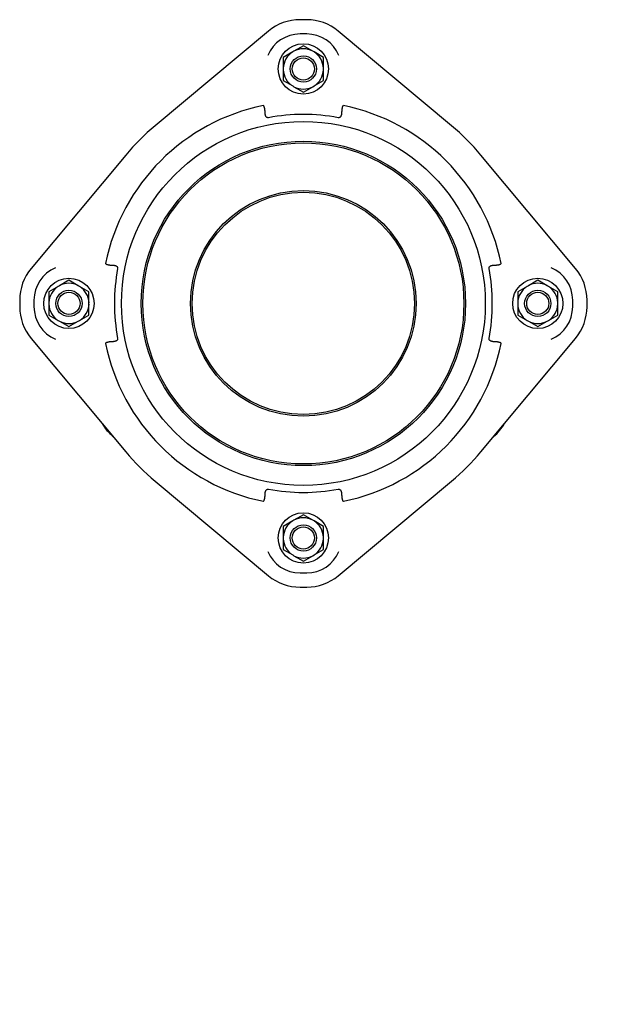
# Model space of a CAD drawing. Header units: millimetres. Extents: x 174 to 4346, y -111 to 879.
# Tile 1 of 5: x 174 to 519, y -111 to 477. Entities that reach past the tile are written whole.
import ezdxf

# ---------------------------------------------------------------- set-up
doc = ezdxf.new("R2010")
doc.units = ezdxf.units.MM
doc.layers.add('DETAIL', color=2, linetype='Continuous')
doc.layers.add('TEXT', color=7, linetype='Continuous')
doc.styles.add('fastrack', font='ARIAL.TTF')

msp = doc.modelspace()

# ---------------------------------------------------------------- linework, layer by layer
at = {"layer": 'DETAIL'}
for p, q in [((345.39, 476.92), (341.39, 476.92)), ((322.54, 470.09), (254.85, 413.59)), ((345.39, 468.39), (341.39, 468.39)), ((431.92, 413.59), (364.23, 470.09)), ((343.39, 461.38), (337.77, 458.13)), ((349, 458.13), (343.39, 461.38)), ((337.01, 457.69), (331.39, 454.45)), ((331.39, 454.45), (331.39, 447.97)), ((337.77, 458.13), (337.01, 457.69)), ((349.76, 457.69), (349, 458.13)), ((355.38, 454.45), (349.76, 457.69)), ((355.38, 447.97), (355.38, 454.45)), ((331.39, 447.97), (331.39, 447.09)), ((331.39, 447.09), (331.39, 440.6)), ((355.38, 447.09), (355.38, 447.97)), ((355.38, 440.6), (355.38, 447.09)), ((331.39, 440.6), (337.01, 437.36)), ((337.01, 437.36), (337.77, 436.92)), ((337.77, 436.92), (343.39, 433.68)), ((343.39, 433.68), (349, 436.92)), ((349, 436.92), (349.76, 437.36)), ((349.76, 437.36), (355.38, 440.6)), ((237.32, 396.06), (180.82, 328.37)), ((505.95, 328.37), (449.45, 396.06)), ((197.01, 317.69), (191.39, 314.45)), ((197.77, 318.13), (197.01, 317.69)), ((203.39, 321.38), (197.77, 318.13)), ((209, 318.13), (203.39, 321.38)), ((209.76, 317.69), (209, 318.13)), ((215.38, 314.45), (209.76, 317.69)), ((477.01, 317.69), (471.39, 314.45)), ((477.77, 318.13), (477.01, 317.69)), ((483.39, 321.38), (477.77, 318.13)), ((489, 318.13), (483.39, 321.38)), ((489.76, 317.69), (489, 318.13)), ((495.38, 314.45), (489.76, 317.69)), ((191.39, 314.45), (191.39, 307.97)), ((215.38, 307.97), (215.38, 314.45)), ((471.39, 314.45), (471.39, 307.97)), ((495.38, 307.97), (495.38, 314.45)), ((173.99, 309.53), (173.99, 305.53)), ((182.52, 309.53), (182.52, 305.53)), ((191.39, 307.97), (191.39, 307.09)), ((191.39, 307.09), (191.39, 300.6)), ((215.38, 307.09), (215.38, 307.97)), ((215.38, 300.6), (215.38, 307.09)), ((471.39, 307.97), (471.39, 307.09)), ((471.39, 307.09), (471.39, 300.6)), ((495.38, 307.09), (495.38, 307.97)), ((495.38, 300.6), (495.38, 307.09)), ((504.25, 305.53), (504.25, 309.53)), ((512.78, 305.53), (512.78, 309.53)), ((191.39, 300.6), (197.01, 297.36)), ((209.76, 297.36), (215.38, 300.6)), ((471.39, 300.6), (477.01, 297.36)), ((489.76, 297.36), (495.38, 300.6)), ((197.01, 297.36), (197.77, 296.92)), ((197.77, 296.92), (203.39, 293.68)), ((203.39, 293.68), (209, 296.92)), ((209, 296.92), (209.76, 297.36)), ((477.01, 297.36), (477.77, 296.92)), ((477.77, 296.92), (483.39, 293.68)), ((483.39, 293.68), (489, 296.92)), ((489, 296.92), (489.76, 297.36)), ((180.82, 286.68), (237.32, 218.99)), ((449.45, 218.99), (505.95, 286.68)), ((223.21, 235.89), (223.2, 235.91)), ((463.57, 235.9), (463.51, 235.81)), ((254.85, 201.46), (322.54, 144.96)), ((364.23, 144.96), (431.92, 201.46)), ((337.01, 177.69), (331.39, 174.45)), ((337.77, 178.13), (337.01, 177.69)), ((343.39, 181.38), (337.77, 178.13)), ((349, 178.13), (343.39, 181.38)), ((349.76, 177.69), (349, 178.13)), ((355.38, 174.45), (349.76, 177.69)), ((331.39, 174.45), (331.39, 167.97)), ((355.38, 167.97), (355.38, 174.45)), ((331.39, 167.97), (331.39, 167.09)), ((331.39, 167.09), (331.39, 160.6)), ((355.38, 167.09), (355.38, 167.97)), ((355.38, 160.6), (355.38, 167.09)), ((331.39, 160.6), (337.01, 157.36)), ((349.76, 157.36), (355.38, 160.6)), ((337.01, 157.36), (337.77, 156.92)), ((337.77, 156.92), (343.39, 153.68)), ((343.39, 153.68), (349, 156.92)), ((349, 156.92), (349.76, 157.36)), ((341.39, 146.66), (345.39, 146.66)), ((341.39, 138.13), (345.39, 138.13))]:
    msp.add_line(p, q, dxfattribs=at)
at = {"layer": 'DETAIL', "flags": 128}
for points in [[(320.51, 422.04), (320.5, 422.22), (320.5, 422.4), (320.49, 422.58), (320.47, 422.77), (320.46, 422.95), (320.43, 423.13), (320.41, 423.32), (320.38, 423.5), (320.35, 423.68), (320.32, 423.86), (320.28, 424.03), (320.24, 424.2), (320.2, 424.36), (320.16, 424.51), (320.12, 424.66), (320.08, 424.8), (320.03, 424.93), (319.99, 425.05), (319.94, 425.17), (319.88, 425.29), (319.81, 425.41), (319.74, 425.51), (319.64, 425.6), (319.51, 425.62)], [(367.26, 425.62), (367.14, 425.61), (367.05, 425.53), (366.97, 425.42), (366.9, 425.31), (366.85, 425.2), (366.8, 425.08), (366.75, 424.95), (366.7, 424.81), (366.65, 424.67), (366.61, 424.51), (366.56, 424.34), (366.52, 424.17), (366.48, 423.99), (366.45, 423.82), (366.41, 423.64), (366.38, 423.46), (366.35, 423.28), (366.33, 423.1), (366.31, 422.92), (366.29, 422.74), (366.28, 422.56), (366.27, 422.38), (366.27, 422.21), (366.26, 422.04)], [(322.51, 418.42), (322.3, 418.4), (322.09, 418.41), (321.9, 418.45), (321.71, 418.53), (321.55, 418.63), (321.4, 418.75), (321.27, 418.88), (321.15, 419.03), (321.05, 419.19), (320.96, 419.35), (320.88, 419.52), (320.81, 419.7), (320.76, 419.88), (320.71, 420.06), (320.66, 420.25), (320.63, 420.44), (320.6, 420.63), (320.57, 420.83), (320.55, 421.02), (320.53, 421.22), (320.52, 421.42), (320.51, 421.62), (320.51, 421.83), (320.51, 422.04)], [(366.26, 422.04), (366.26, 421.81), (366.26, 421.58), (366.25, 421.36), (366.23, 421.15), (366.21, 420.94), (366.19, 420.74), (366.16, 420.55), (366.13, 420.37), (366.09, 420.18), (366.05, 420), (366, 419.82), (365.94, 419.65), (365.87, 419.48), (365.79, 419.31), (365.7, 419.15), (365.6, 419), (365.48, 418.86), (365.35, 418.73), (365.21, 418.61), (365.04, 418.52), (364.86, 418.45), (364.67, 418.41), (364.47, 418.4), (364.26, 418.42)], [(225.29, 331.41), (225.31, 331.28), (225.39, 331.19), (225.49, 331.11), (225.6, 331.05), (225.71, 330.99), (225.83, 330.94), (225.96, 330.89), (226.1, 330.84), (226.25, 330.79), (226.4, 330.75), (226.57, 330.7), (226.74, 330.66), (226.92, 330.62), (227.1, 330.59), (227.27, 330.55), (227.45, 330.52), (227.64, 330.5), (227.82, 330.47), (228, 330.45), (228.18, 330.44), (228.35, 330.42), (228.53, 330.41), (228.7, 330.41), (228.87, 330.41)], [(228.87, 330.41), (229.11, 330.4), (229.33, 330.4), (229.55, 330.39), (229.77, 330.37), (229.97, 330.35), (230.17, 330.33), (230.36, 330.31), (230.54, 330.27), (230.73, 330.24), (230.91, 330.19), (231.09, 330.14), (231.26, 330.08), (231.43, 330.01), (231.6, 329.93), (231.76, 329.84), (231.91, 329.74), (232.05, 329.63), (232.18, 329.49), (232.3, 329.35), (232.39, 329.18), (232.46, 329), (232.5, 328.81), (232.51, 328.61), (232.49, 328.41)], [(454.28, 328.41), (454.26, 328.61), (454.27, 328.82), (454.31, 329.01), (454.39, 329.2), (454.49, 329.37), (454.6, 329.51), (454.74, 329.65), (454.89, 329.76), (455.05, 329.86), (455.21, 329.95), (455.38, 330.03), (455.56, 330.1), (455.74, 330.16), (455.92, 330.21), (456.11, 330.25), (456.3, 330.29), (456.49, 330.32), (456.68, 330.34), (456.88, 330.36), (457.08, 330.38), (457.28, 330.39), (457.48, 330.4), (457.69, 330.4), (457.9, 330.41)], [(457.9, 330.41), (458.08, 330.41), (458.26, 330.41), (458.44, 330.42), (458.63, 330.44), (458.81, 330.46), (458.99, 330.48), (459.18, 330.5), (459.36, 330.53), (459.54, 330.56), (459.72, 330.59), (459.89, 330.63), (460.06, 330.67), (460.22, 330.71), (460.37, 330.75), (460.52, 330.79), (460.66, 330.84), (460.79, 330.88), (460.91, 330.93), (461.03, 330.98), (461.15, 331.03), (461.26, 331.1), (461.37, 331.18), (461.46, 331.27), (461.48, 331.41)], [(228.87, 284.65), (228.69, 284.65), (228.51, 284.64), (228.33, 284.63), (228.14, 284.62), (227.96, 284.6), (227.78, 284.58), (227.59, 284.55), (227.41, 284.52), (227.23, 284.49), (227.05, 284.46), (226.88, 284.42), (226.71, 284.38), (226.55, 284.34), (226.4, 284.3), (226.25, 284.26), (226.11, 284.22), (225.98, 284.17), (225.86, 284.13), (225.74, 284.08), (225.62, 284.02), (225.51, 283.96), (225.4, 283.88), (225.31, 283.78), (225.29, 283.65)], [(232.49, 286.65), (232.51, 286.44), (232.5, 286.24), (232.46, 286.04), (232.38, 285.85), (232.29, 285.69), (232.17, 285.54), (232.03, 285.41), (231.88, 285.29), (231.73, 285.19), (231.56, 285.1), (231.39, 285.02), (231.21, 284.96), (231.03, 284.9), (230.85, 284.85), (230.66, 284.8), (230.47, 284.77), (230.28, 284.74), (230.09, 284.71), (229.89, 284.69), (229.7, 284.67), (229.5, 284.66), (229.29, 284.65), (229.08, 284.65), (228.87, 284.65)], [(457.9, 284.65), (457.67, 284.65), (457.44, 284.66), (457.22, 284.67), (457, 284.68), (456.8, 284.7), (456.6, 284.72), (456.41, 284.75), (456.23, 284.78), (456.04, 284.82), (455.86, 284.86), (455.68, 284.91), (455.51, 284.97), (455.34, 285.04), (455.17, 285.12), (455.01, 285.21), (454.86, 285.31), (454.72, 285.43), (454.59, 285.56), (454.47, 285.71), (454.38, 285.87), (454.31, 286.05), (454.27, 286.25), (454.26, 286.45), (454.28, 286.65)], [(461.48, 283.65), (461.46, 283.77), (461.38, 283.87), (461.28, 283.94), (461.17, 284.01), (461.06, 284.06), (460.94, 284.11), (460.81, 284.16), (460.67, 284.21), (460.52, 284.26), (460.37, 284.3), (460.2, 284.35), (460.03, 284.39), (459.85, 284.43), (459.68, 284.47), (459.5, 284.5), (459.32, 284.53), (459.14, 284.56), (458.95, 284.58), (458.77, 284.6), (458.59, 284.62), (458.42, 284.63), (458.24, 284.64), (458.07, 284.65), (457.9, 284.65)], [(320.51, 193.01), (320.51, 193.25), (320.51, 193.47), (320.52, 193.69), (320.54, 193.91), (320.56, 194.11), (320.58, 194.31), (320.61, 194.5), (320.64, 194.69), (320.68, 194.87), (320.72, 195.05), (320.77, 195.23), (320.83, 195.4), (320.9, 195.58), (320.98, 195.74), (321.07, 195.9), (321.17, 196.05), (321.29, 196.2), (321.42, 196.33), (321.57, 196.44), (321.73, 196.53), (321.91, 196.6), (322.1, 196.65), (322.3, 196.65), (322.51, 196.63)], [(364.26, 196.63), (364.47, 196.65), (364.68, 196.64), (364.87, 196.6), (365.06, 196.53), (365.22, 196.43), (365.37, 196.31), (365.5, 196.17), (365.62, 196.02), (365.72, 195.87), (365.81, 195.7), (365.89, 195.53), (365.96, 195.35), (366.02, 195.17), (366.07, 194.99), (366.11, 194.8), (366.15, 194.61), (366.18, 194.42), (366.2, 194.23), (366.22, 194.03), (366.24, 193.84), (366.25, 193.64), (366.26, 193.43), (366.26, 193.22), (366.26, 193.01)], [(319.51, 189.43), (319.63, 189.45), (319.73, 189.53), (319.8, 189.63), (319.87, 189.74), (319.92, 189.85), (319.97, 189.97), (320.02, 190.1), (320.07, 190.24), (320.12, 190.39), (320.16, 190.55), (320.21, 190.71), (320.25, 190.88), (320.29, 191.06), (320.33, 191.24), (320.36, 191.42), (320.39, 191.6), (320.42, 191.78), (320.44, 191.96), (320.46, 192.14), (320.48, 192.32), (320.49, 192.5), (320.5, 192.67), (320.5, 192.84), (320.51, 193.01)], [(366.26, 193.01), (366.27, 192.83), (366.27, 192.65), (366.28, 192.47), (366.3, 192.29), (366.31, 192.1), (366.34, 191.92), (366.36, 191.74), (366.39, 191.55), (366.42, 191.37), (366.45, 191.2), (366.49, 191.02), (366.53, 190.86), (366.57, 190.69), (366.61, 190.54), (366.65, 190.39), (366.69, 190.26), (366.74, 190.13), (366.78, 190.01), (366.83, 189.89), (366.89, 189.76), (366.96, 189.65), (367.03, 189.54), (367.13, 189.45), (367.26, 189.43)]]:
    msp.add_lwpolyline(points, dxfattribs=at)
at = {"layer": 'DETAIL'}
for centre, radius in [((343.39, 447.53), 15), ((343.39, 447.53), 7.85), ((343.39, 447.53), 6.63), ((343.39, 307.53), 108.64), ((343.39, 307.53), 96.85), ((343.39, 307.53), 95.85), ((343.39, 307.53), 67.35), ((343.39, 307.53), 66.35), ((203.39, 307.53), 15), ((483.39, 307.53), 15), ((203.39, 307.53), 7.85), ((203.39, 307.53), 6.63), ((483.39, 307.53), 7.85), ((483.39, 307.53), 6.63), ((343.39, 167.53), 15), ((343.39, 167.53), 7.85), ((343.39, 167.53), 6.63)]:
    msp.add_circle(centre, radius, dxfattribs=at)
for centre, radius, start, end in [((341.39, 447.51), 29.41, 90, 129.85133), ((345.39, 447.51), 29.41, 50.14867, 90), ((341.39, 447.51), 20.88, 90, 157.32217), ((345.39, 447.51), 20.88, 22.67783, 90), ((343.39, 447.53), 12, 62.09561, 117.90439), ((343.39, 447.53), 12, 122.09561, 177.90439), ((343.39, 447.53), 12, 2.09561, 57.90439), ((343.39, 447.53), 12, 182.09561, 237.90439), ((343.39, 447.53), 12, 302.09561, 357.90439), ((343.39, 447.53), 12, 242.09561, 297.90439), ((343.39, 307.53), 120.49, 101.43074, 168.56926), ((343.39, 307.53), 120.49, 11.43074, 78.56926), ((343.39, 307.53), 112.84, 79.33744, 100.66256), ((343.39, 307.53), 138.16, 129.85133, 140.14867), ((343.39, 307.53), 138.16, 39.85133, 50.14867), ((203.4, 309.53), 29.41, 140.14867, 180), ((203.4, 309.53), 20.88, 112.67783, 180), ((343.39, 307.53), 112.84, 169.33744, 190.66256), ((343.39, 307.53), 112.84, 349.33744, 10.66256), ((483.37, 309.53), 20.88, 0, 67.32217), ((483.37, 309.53), 29.41, 0, 39.85133), ((203.39, 307.53), 12, 122.09561, 177.90439), ((203.39, 307.53), 12, 62.09561, 117.90439), ((203.39, 307.53), 12, 2.09561, 57.90439), ((483.39, 307.53), 12, 122.09561, 177.90439), ((483.39, 307.53), 12, 62.09561, 117.90439), ((483.39, 307.53), 12, 2.09561, 57.90439), ((203.39, 307.53), 12, 182.09561, 237.90439), ((203.39, 307.53), 12, 302.09561, 357.90439), ((483.39, 307.53), 12, 182.09561, 237.90439), ((483.39, 307.53), 12, 302.09561, 357.90439), ((203.4, 305.53), 29.41, 180, 219.85133), ((203.4, 305.53), 20.88, 180, 247.32217), ((483.37, 305.53), 20.88, 292.67783, 0), ((483.37, 305.53), 29.41, 320.14867, 0), ((203.39, 307.53), 12, 242.09561, 297.90439), ((483.39, 307.53), 12, 242.09561, 297.90439), ((343.39, 307.53), 120.49, 191.43074, 258.56926), ((343.39, 307.53), 120.49, 281.43074, 348.56926), ((248.69, 250.59), 29.41, 209.97979, 229.76368), ((438.05, 250.52), 29.41, 310.10206, 329.97979), ((343.39, 307.53), 138.16, 219.85133, 230.14867), ((343.39, 307.53), 138.16, 309.85133, 320.14867), ((343.39, 307.53), 112.84, 259.33744, 280.66256), ((343.39, 167.53), 12, 122.09561, 177.90439), ((343.39, 167.53), 12, 62.09561, 117.90439), ((343.39, 167.53), 12, 2.09561, 57.90439), ((343.39, 167.53), 12, 182.09561, 237.90439), ((343.39, 167.53), 12, 302.09561, 357.90439), ((341.39, 167.54), 20.88, 202.67783, 270), ((345.39, 167.54), 20.88, 270, 337.32217), ((343.39, 167.53), 12, 242.09561, 297.90439), ((341.39, 167.54), 29.41, 230.14867, 270), ((345.39, 167.54), 29.41, 270, 309.85133)]:
    msp.add_arc(centre, radius, start, end, dxfattribs=at)

# ---------------------------------------------------------------- texts
at = {"layer": 'TEXT', "insert": (468.63, 29.38), "char_height": 15, "width": 610.7018, "attachment_point": 1, "style": 'fastrack'}
msp.add_mtext('\\pi216.6;VIKING JOHNSON\\P\\pi246.67;ULTRAGRIP \\P\\pi139.96;STEPPED COUPLING ASSEMBLY\\P\\pi251.38;100-150MM', dxfattribs=at)

doc.saveas('drawing.dxf')
